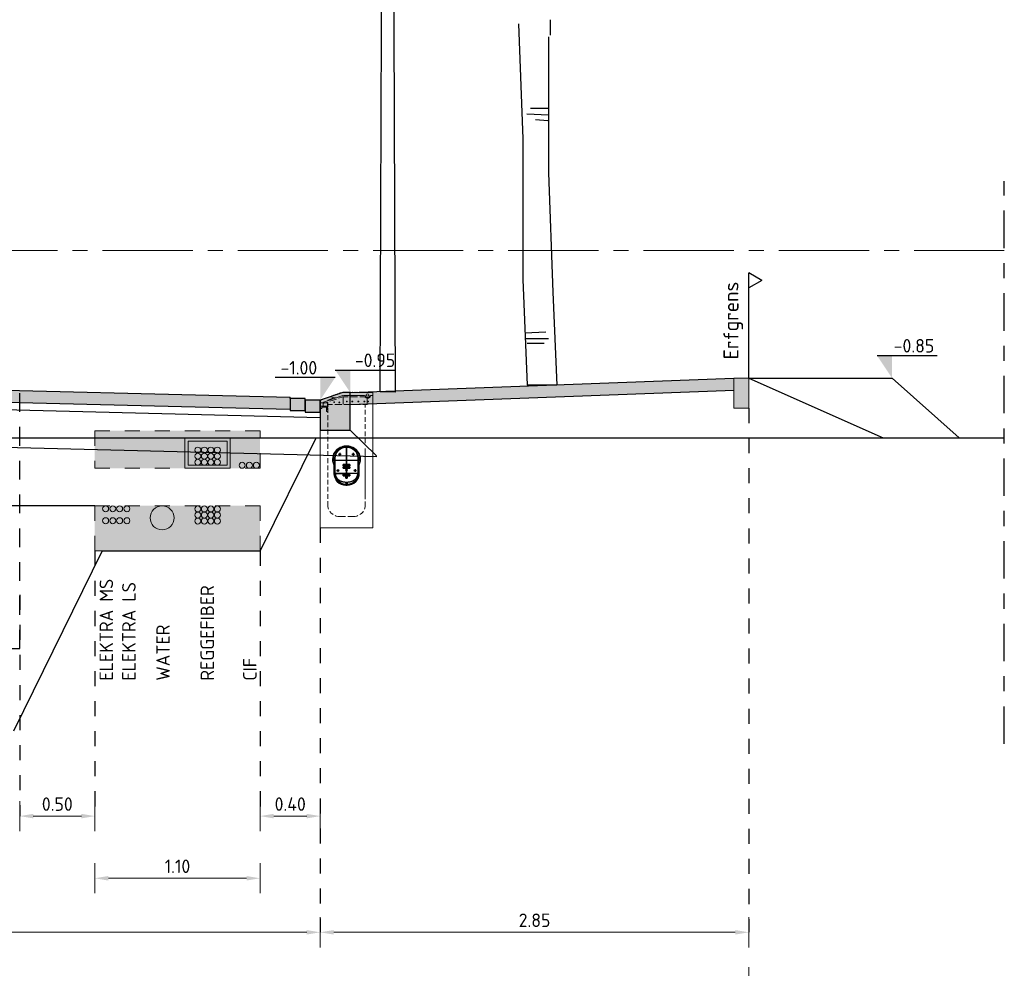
# Model space of a CAD drawing. Header units: metres. Extents: x 104013 to 108981, y 427946 to 428479.
# Tile 199 of 256: x 108752.36 to 108758.91, y 428389.72 to 428396.03. Entities that reach past the tile are written whole.
import ezdxf
from ezdxf.enums import TextEntityAlignment as Align

# ---------------------------------------------------------------- set-up
doc = ezdxf.new("R2010")
doc.units = ezdxf.units.M
for name, pattern in [('AL-DETAILS', [5.2, 2, -1.2, 2]), ('AL-NAP_LIJN', [15.25, 12, -1.5, 0.25, -1.5]), ('CENTER', [2, 1.25, -0.25, 0.25, -0.25]), ('DASHED2', [0.375, 0.25, -0.125]), ('NLCS-HIDDEN', [4, 2, -2]), ('XX-AFBREEK', [7, 4, -1, 1, -1])]:
    doc.linetypes.add(name, pattern=pattern)
doc.layers.get('DefPoints').update_dxf_attribs({"color": 211, "lineweight": 18})
for name, color, linetype, lineweight in [('B-XX-GW-MAAIVELD-GD', 90, 'GW-MAAIVELD', 25), ('N-WE-GR-BOOM-SD', 90, 'Continuous', 25), ('N-WE-IE-MEUBILAIR_WEGMEUBILAIR_LICHTMAST-SD', 251, 'Continuous', 25), ('N-WE-OG-TERREIN_ERF-SD', 7, 'Continuous', 25), ('N-WE-VH-KANTOPSLUITING_ACHTERKANTBAND-SD', 50, 'Continuous', 25), ('N-WE-VH-VERHARDING-GD', 7, 'Continuous', 25), ('N-WE-VH-VERHARDING_GRASBETONSTEEN-AD-50', 72, 'Continuous', 18), ('N-XX-GW-GROND-GD', 7, 'Continuous', 25), ('N-XX-KL-TRACE-GD', 7, 'NLCS-HIDDEN', 0), ('N-XX-KL-TRACE-V', 252, 'Continuous', 0), ('N-XX-RI-HWA_KOLK_STRAATKOLK-GD', 150, 'Continuous', 25), ('N-XX-VH-KANTOPSLUITING_OPSLUITBAND-SD', 150, 'Continuous', 0), ('X-XX-AL-AFBREEKLIJN-GD', 7, 'XX-AFBREEK', 25), ('X-XX-AL-DETAIL1-GD', 7, 'Continuous', 25), ('X-XX-AL-DETAIL1-M', 7, 'Continuous', 18), ('X-XX-AL-DETAIL1-T18', 10, 'Continuous', 18), ('X-XX-AL-NAP-GD', 7, 'AL-NAP_LIJN', 0), ('X-XX-AL-PEILMAAT-SD', 7, 'Continuous', 25), ('X-XX-AL-T25', 7, 'Continuous', 25)]:
    doc.layers.add(name, color=color, linetype=linetype, lineweight=lineweight)
doc.layers.add('N-WE-VH-VERHARDING-AP_RIJBAAN-ELEMENT', color=7, linetype='Continuous', true_color=0x7f4f3f)
doc.layers.add('PVC', color=7, linetype='Continuous', true_color=0x474647)
doc.layers.add('X-XX-AL-VERWIJZING_DETAIL-GD', color=1, linetype='AL-DETAILS', lineweight=25, true_color=0xff0000)
doc.styles.add('NLCS-ISO', font='NLCS-ISO.ttf')
doc.styles.add('NLCS-ISO-M50-T18', font='NLCS-ISO.ttf', dxfattribs={"height": 0.09})
doc.styles.add('NLCS-ISO-M50-T25', font='NLCS-ISO.ttf', dxfattribs={"height": 0.125})
doc.linetypes.add('GW-MAAIVELD', pattern='A,12,[40,NLCS.SHX,S=1,R=0,X=0,Y=-0.5],12', length=24)
doc.dimstyles.new('NLCS-M50-T18-PIJL_L2_H1', dxfattribs={"dimscale": 0.05, "dimtxt": 0.09, "dimasz": 1.8, "dimexe": 2, "dimexo": 2, "dimgap": 0.7, "dimtad": 1, "dimzin": 0, "dimdsep": 46, "dimtxsty": 'NLCS-ISO-M50-T18', "dimcen": 0, "dimdle": 2, "dimclrd": 256, "dimclre": 256, "dimclrt": 10, "dimadec": 1, "dimazin": 0, "dimtfac": 1, "dimtofl": 0, "dimtmove": 0, "dimatfit": 3, "dimfxl": 2, "dimfxlon": 1, "dimtfill": 1, "dimtfillclr": 256, "dimtolj": 1, "dimtzin": 0, "dimlwd": -1, "dimlwe": -1, "dimarcsym": 0})

# ---------------------------------------------------------------- blocks, each defined once
blk = doc.blocks.new('N-SVH-KANTOPSLUITING_AB_50X200X250-D')
blk.add_hatch(color=8).paths.add_polyline_path([(-0.2, -0.05), (-0.2, -0.25), (0, -0.25), (0, 0), (-0.05, 0)])
at = {"flags": 128}
blk.add_lwpolyline([(-0.2, -0.05), (-0.2, -0.25), (0, -0.25), (0, 0), (-0.05, 0)], close=True, dxfattribs=at)
blk = doc.blocks.new('N-SVH-KANTOPSLUITING_OB_100X200-D')
blk.add_hatch(color=253).paths.add_polyline_path([(-0.1, -0.2), (0, -0.2), (0, 0), (-0.1, 0)])
at = {"flags": 128}
blk.add_lwpolyline([(-0.1, -0.2), (0, -0.2), (0, 0), (-0.1, 0)], close=True, dxfattribs=at)
blk = doc.blocks.new('K&L trace')
at = {"layer": 'N-XX-KL-TRACE-V'}
h = blk.add_hatch(color=256, dxfattribs=at)
h.dxf.hatch_style = 1
h.paths.add_polyline_path([(0, -0.25), (0, 0), (-1.1, 0), (-1.1, -0.25)])
h = blk.add_hatch(color=256, dxfattribs=at)
h.dxf.hatch_style = 1
h.paths.add_polyline_path([(0, -0.8), (0, -0.5), (-1.1, -0.5), (-1.1, -0.8)])
at = {"layer": 'N-XX-KL-TRACE-GD', "ltscale": 0.02}
for points in [[(0, -0.25), (0, 0), (-1.1, 0), (-1.1, -0.25)], [(0, -0.8), (0, -0.5), (-1.1, -0.5), (-1.1, -0.8)]]:
    blk.add_lwpolyline(points, close=True, dxfattribs=at)
at = {"layer": 'N-XX-KL-TRACE-GD', "linetype": 'Continuous', "ltscale": 0.02}
for points in [[(-0.5, -0.05), (-0.2, -0.05), (-0.2, -0.25), (-0.5, -0.25)], [(-0.48, -0.07), (-0.22, -0.07), (-0.22, -0.23), (-0.48, -0.23)]]:
    blk.add_lwpolyline(points, close=True, dxfattribs=at)
for centre, radius in [((-0.4148, -0.1293), 0.02), ((-0.3712, -0.1293), 0.02), ((-0.3281, -0.1293), 0.02), ((-0.2846, -0.1293), 0.02), ((-0.4148, -0.1696), 0.02), ((-0.4148, -0.2099), 0.02), ((-0.3712, -0.1696), 0.02), ((-0.3712, -0.2099), 0.02), ((-0.3281, -0.1696), 0.02), ((-0.3281, -0.2099), 0.02), ((-0.2846, -0.1696), 0.02), ((-0.2846, -0.2099), 0.02), ((-0.1199, -0.23), 0.02), ((-0.0719, -0.23), 0.02), ((-0.025, -0.23), 0.02), ((-1.0285, -0.52), 0.02), ((-0.9803, -0.52), 0.02), ((-0.9349, -0.52), 0.02), ((-0.8867, -0.52), 0.02), ((-0.6522, -0.58), 0.08), ((-0.4148, -0.5208), 0.02), ((-0.3712, -0.5208), 0.02), ((-0.3281, -0.5208), 0.02), ((-0.2846, -0.5208), 0.02), ((-1.0285, -0.5989), 0.02), ((-0.9803, -0.5989), 0.02), ((-0.9349, -0.5989), 0.02), ((-0.8867, -0.5989), 0.02), ((-0.4148, -0.5613), 0.02), ((-0.4148, -0.6013), 0.02), ((-0.3712, -0.5613), 0.02), ((-0.3712, -0.6013), 0.02), ((-0.3281, -0.5613), 0.02), ((-0.3281, -0.6013), 0.02), ((-0.2846, -0.5613), 0.02), ((-0.2846, -0.6013), 0.02)]:
    blk.add_circle(centre, radius, dxfattribs=at)
at = {"layer": 'X-XX-AL-DETAIL1-T18', "char_height": 0.09, "width": 0.09045, "attachment_point": 1, "rotation": 90, "style": 'NLCS-ISO-M50-T18', "bg_fill": 3, "box_fill_scale": 1, "bg_fill_color": 256, "bg_fill_transparency": 0}
for s, insert in [('REGGEFIBER', (-0.3968, -1.6636)), ('WATER', (-0.691, -1.6636)), ('CIF', (-0.1133, -1.6636))]:
    blk.add_mtext(s, dxfattribs=dict(at, insert=insert))
at = {"layer": 'X-XX-AL-DETAIL1-T18', "insert": (-0.9183, -1.6636), "char_height": 0.09, "width": 0.676927, "attachment_point": 1, "rotation": 90, "style": 'NLCS-ISO-M50-T18', "bg_fill": 3, "box_fill_scale": 1, "bg_fill_color": 256, "bg_fill_transparency": 0}
blk.add_mtext('ELEKTRA LS', dxfattribs=at)
at = {"layer": 'X-XX-AL-DETAIL1-T18', "insert": (-1.0685, -1.6636), "char_height": 0.09, "width": 0.696263, "attachment_point": 1, "rotation": 90, "style": 'NLCS-ISO-M50-T18', "bg_fill": 3, "box_fill_scale": 1, "bg_fill_color": 256, "bg_fill_transparency": 0}
blk.add_mtext('ELEKTRA MS', dxfattribs=at)
blk = doc.blocks.new('SOG-ERFGRENS_RECHTS-D')
for p, q in [((0.433, 3.25), (0, 3.5)), ((0, 3), (0, 3.5)), ((0.433, 3.25), (0, 3)), ((0, 0), (0, 3))]:
    blk.add_line(p, q)
blk = doc.blocks.new('SAL-PEILMAAT_INFRACAD_H03-SOD')
blk.add_line((2, 3), (-6, 3))
blk.add_solid([(2, 3), (0, 3), (0, 0)])
at = {"style": 'NLCS-ISO'}
blk.add_attdef('...', text='', height=1.8, dxfattribs=at).set_placement((-0.4, 3.4), align=Align.RIGHT)
blk = doc.blocks.new('A$C6D1D5517')
at = {"layer": 'PVC'}
h = blk.add_hatch(color=256, dxfattribs=at)
h.dxf.hatch_style = 1
h.paths.add_polyline_path([(45.4, 248.6), (44.8, 249), (44.2, 249.2), (43.6, 249.5, 0.117737), (5, 258.8), (-5, 258.8, 0.117737), (-43.6, 249.5), (-44.2, 249.2), (-44.8, 249), (-45.4, 248.6, 0.276376), (-90.4, 173.4), (-90.4, 158.3), (-82.4, 133.3), (-82.4, 77.4, 0.414214), (-5, 0), (5, 0, 0.414214), (82.4, 77.4), (82.4, 133.3), (90.4, 158.3), (90.4, 173.4, 0.276376)])
h.paths.add_polyline_path([(-5, 252.4), (5, 252.4, -0.406211), (78, 181.4), (84, 181.4), (84, 170.4), (78, 170.4), (78, 77.4, -0.414214), (5, 4.4), (-5, 4.4, -0.414214), (-78, 77.4), (-78, 170.4), (-84, 170.4), (-84, 181.4), (-78, 181.4, -0.406211)], flags=16)
h.paths.add_polyline_path([(77, 178.8, 0.418831), (5, 251.9), (0, 251.9), (0, 165.4), (78, 165.4), (78, 170.4), (77.8, 170.4), (77.8, 170.8, -0.230043), (77, 172.4), (77, 178.9, -0.033427)], flags=0)
h.paths.add_polyline_path([(-84, 181.4), (-77.8, 181.4), (-77.8, 180.9), (-77.7, 179), (-77.7, 178.2), (-77.7, 177.2), (-77.7, 176.3), (-77.7, 175.3), (-77.7, 174.3), (-77.7, 173.4), (-77.7, 172.6), (-77.8, 172), (-77.8, 171.6), (-77.8, 170.4), (-78, 170.4), (-78, 160.1, -0.267949), (-77, 158.4), (-77, 76.9), (0, 76.9), (0, 96.9), (-4, 96.9), (-4, 104.9), (0, 104.9), (0, 112.9), (-22.5, 112.9), (-22.5, 120.9), (0, 120.9), (0, 128.9), (-22.5, 128.9), (-22.5, 136.9), (22.5, 136.9), (22.5, 128.9), (0, 128.9), (0, 120.9), (22.5, 120.9), (22.5, 112.9), (0, 112.9), (0, 104.9), (4, 104.9), (4, 96.9), (0, 96.9), (0, 76.9), (-77, 76.9), (-77, 158.4, 0.267949), (-78, 160.1), (-78, 170.4), (-84, 170.4)], flags=0)
h.paths.add_polyline_path([(-39.8, 205.4, -1), (-50.2, 205.4, -1)], flags=0)
h.paths.add_polyline_path([(-51.8, 96.9, -1), (-62.2, 96.9, -1)], flags=0)
h.paths.add_polyline_path([(50.2, 205.4, -1), (39.8, 205.4, -1)], flags=0)
h.paths.add_polyline_path([(-22.5, 70.4), (22.5, 70.4), (22.5, 62.4), (-22.5, 62.4)], flags=0)
h.paths.add_polyline_path([(-4, 54.4), (4, 54.4), (4, 46.4), (-4, 46.4)], flags=0)
h.paths.add_polyline_path([(62.2, 96.9, -1), (51.8, 96.9, -1)], flags=0)
for p, q in [((-54.2, 205.4), (-36, 205.4)), ((-45, 214.6), (-45, 196.4)), ((0, 254.9), (0, 73.9)), ((35.8, 205.4), (54, 205.4)), ((45, 214.6), (45, 196.4)), ((-85, 165.4), (85, 165.4)), ((-77.8, 172.2), (-84, 172.2)), ((-78, 170.4), (-78, 77.4)), ((77.8, 172.2), (84, 172.2)), ((78, 77.4), (78, 170.4)), ((-66.2, 96.9), (-48, 96.9)), ((-57, 106.1), (-57, 87.9)), ((47.8, 96.9), (66, 96.9)), ((57, 106.1), (57, 87.9)), ((-5, 4.4), (5, 4.4))]:
    blk.add_line(p, q)
for points in [[(5, 258.8, -0.117737), (43.6, 249.5), (44.2, 249.2), (44.8, 249), (45.4, 248.6, -0.276376), (90.4, 173.4), (90.4, 158.3), (82.4, 133.3), (82.4, 77.4, -0.414214), (5, 0), (-5, 0, -0.414214), (-82.4, 77.4), (-82.4, 133.3), (-90.4, 158.3), (-90.4, 173.4, -0.276376), (-45.4, 248.6), (-44.8, 249), (-44.2, 249.2), (-43.6, 249.5, -0.117737), (-5, 258.8)], [(45.4, 248.6), (44.8, 249), (44.2, 249.2), (43.6, 249.5, 0.117737), (5, 258.8), (-5, 258.8, 0.117737), (-43.6, 249.5), (-44.2, 249.2), (-44.8, 249), (-45.4, 248.6, 0.276376), (-90.4, 173.4), (-90.4, 158.3), (-82.4, 133.3), (-82.4, 77.4, 0.414214), (-5, 0), (5, 0, 0.414214), (82.4, 77.4), (82.4, 133.3), (90.4, 158.3), (90.4, 173.4, 0.276376)], [(5, 252.4, -0.406211), (78, 181.4), (84, 181.4), (84, 170.4), (78, 170.4), (78, 77.4, -0.414214), (5, 4.4), (-5, 4.4, -0.414214), (-78, 77.4), (-78, 170.4), (-84, 170.4), (-84, 181.4), (-78, 181.4, -0.406211), (-5, 252.4)], [(-5, 252.4), (5, 252.4, -0.406211), (78, 181.4), (84, 181.4), (84, 170.4), (78, 170.4), (78, 77.4, -0.414214), (5, 4.4), (-5, 4.4, -0.414214), (-78, 77.4), (-78, 170.4), (-84, 170.4), (-84, 181.4), (-78, 181.4, -0.406211)], [(5, 251.9, -0.417858), (77, 179, -0.059859), (77, 178.8, 0.418831), (5, 251.9), (0, 251.9), (0, 136.9), (22.5, 136.9), (22.5, 128.9), (0, 128.9), (0, 120.9), (22.5, 120.9), (22.5, 112.9), (0, 112.9), (0, 104.9), (4, 104.9), (4, 96.9), (-4, 96.9), (-4, 104.9), (0, 104.9), (0, 112.9), (-22.5, 112.9), (-22.5, 120.9), (0, 120.9), (0, 128.9), (-22.5, 128.9), (-22.5, 136.9), (0, 136.9), (0, 251.9), (-5, 251.9, 0.418831), (-77, 178.8, -0.059859), (-77, 179, -0.417858), (-5, 251.9)], [(-39.8, 205.4, -1), (-50.2, 205.4, -1)], [(-39.8, 205.4, -1), (-50.2, 205.4, -1)], [(77, 178.8, 0.418831), (5, 251.9), (0, 251.9), (0, 165.4), (78, 165.4), (78, 170.4), (77.8, 170.4), (77.8, 170.8, -0.230043), (77, 172.4), (77, 178.9, -0.033427)], [(50.2, 205.4, -1), (39.8, 205.4, -1)], [(50.2, 205.4, -1), (39.8, 205.4, -1)], [(-84, 181.4), (-77.8, 181.4), (-77.8, 180.9), (-77.7, 179), (-77.7, 178.2), (-77.7, 177.2), (-77.7, 176.3), (-77.7, 175.3), (-77.7, 174.3), (-77.7, 173.4), (-77.7, 172.6), (-77.8, 172), (-77.8, 171.6), (-77.8, 170.4), (-78, 170.4), (-78, 160.1, -0.267949), (-77, 158.4), (-77, 76.9), (0, 76.9), (0, 96.9), (-4, 96.9), (-4, 104.9), (0, 104.9), (0, 112.9), (-22.5, 112.9), (-22.5, 120.9), (0, 120.9), (0, 128.9), (-22.5, 128.9), (-22.5, 136.9), (22.5, 136.9), (22.5, 128.9), (0, 128.9), (0, 120.9), (22.5, 120.9), (22.5, 112.9), (0, 112.9), (0, 104.9), (4, 104.9), (4, 96.9), (0, 96.9), (0, 76.9), (-77, 76.9), (-77, 158.4, 0.267949), (-78, 160.1), (-78, 170.4), (-84, 170.4)], [(-51.8, 96.9, -1), (-62.2, 96.9, -1)], [(-51.8, 96.9, -1), (-62.2, 96.9, -1)], [(62.2, 96.9, -1), (51.8, 96.9, -1)], [(62.2, 96.9, -1), (51.8, 96.9, -1)]]:
    blk.add_lwpolyline(points, format="xyb", close=True)
for points in [[(-43.6, 249.5), (-44.2, 249.2), (-44.8, 249), (-45.4, 248.6, 0.276376), (-90.4, 173.4), (-90.4, 158.3), (-82.4, 133.3), (-82.4, 77.4, 0.414214), (-5, 0), (5, 0, 0.414214), (82.4, 77.4), (82.4, 133.3), (90.4, 158.3), (90.4, 173.4, 0.276376), (45.4, 248.6), (44.8, 249), (44.2, 249.2), (43.6, 249.5)], [(82, 170.4), (79, 170.4, -0.414214), (77, 172.4), (77, 178.9, 0.026379), (77, 179, 0.417858), (5, 251.9), (-5, 251.9, 0.417858), (-77, 179, 0.026379), (-77, 178.9), (-77, 172.4, -0.414214), (-79, 170.4), (-82, 170.4)], [(78, 181.4, 0.406211), (5, 252.4), (-5, 252.4, 0.406211), (-78, 181.4)], [(43.6, 249.5, 0.117736), (5, 258.8), (-5, 258.8, 0.117736), (-43.6, 249.5)], [(78, 160.1, 0.267949), (77, 158.4), (77, 76.9), (-77, 76.9), (-77, 158.4, 0.267949), (-78, 160.1)], [(-5, 20.4), (-5, 4.4, -0.414214), (-78, 77.4), (-77, 77.4)], [(-74.7, 76.9), (-74.7, 75), (-74.5, 72.6), (-74.2, 70.1), (-73.7, 67.7), (-73.2, 65.2), (-72.4, 62.8), (-71.6, 60.3), (-70.6, 57.9), (-69.5, 55.5), (-68.3, 53.1), (-66.9, 50.7), (-65.4, 48.4), (-63.8, 46.2), (-62, 44), (-60.1, 41.9), (-58.1, 39.8), (-56, 37.8), (-53.7, 35.9), (-51.3, 34.1), (-48.8, 32.4), (-46.1, 30.7), (-43.4, 29.2), (-40.5, 27.8), (-37.5, 26.4), (-34.3, 25.2), (-31.1, 24.1), (-27.7, 23.2), (-24.1, 22.4), (-20.4, 21.7), (-16.6, 21.1), (-12.6, 20.7), (-8.6, 20.5), (-5, 20.4), (5, 20.4), (5, 4.4, 0.414214), (78, 77.4), (77, 77.4)]]:
    blk.add_lwpolyline(points, format="xyb")
for points in [[(-77.7, 174.3), (-77.7, 173.4), (-77.7, 172.6), (-77.8, 172), (-77.8, 171.6), (-77.8, 170.4), (-84, 170.4), (-84, 181.4), (-77.8, 181.4), (-77.8, 181.4), (-77.8, 181.3), (-77.8, 181.2), (-77.8, 181.1), (-77.8, 181), (-77.8, 180.5), (-77.7, 179), (-77.7, 178.2), (-77.7, 177.2), (-77.7, 176.3), (-77.7, 175.3)], [(-22.5, 128.9), (22.5, 128.9), (22.5, 136.9), (-22.5, 136.9)], [(-22.5, 112.9), (22.5, 112.9), (22.5, 120.9), (-22.5, 120.9)], [(-22.5, 70.4), (-22.5, 62.4), (22.5, 62.4), (22.5, 70.4)], [(22.5, 70.4), (22.5, 62.4), (-22.5, 62.4), (-22.5, 70.4)], [(-22.5, 70.4), (22.5, 70.4), (22.5, 62.4), (-22.5, 62.4)], [(-4, 104.9), (-4, 96.9), (4, 96.9), (4, 104.9)], [(-4, 54.4), (-4, 46.4), (4, 46.4), (4, 54.4)], [(4, 54.4), (4, 46.4), (-4, 46.4), (-4, 54.4)], [(-4, 54.4), (4, 54.4), (4, 46.4), (-4, 46.4)]]:
    blk.add_lwpolyline(points, close=True)
for points in [[(77.9, 170.4), (84, 170.4), (84, 181.4), (77.8, 181.4), (77.8, 181.4), (77.8, 181.3), (77.8, 181.2), (77.8, 181.1), (77.8, 180.9), (77.8, 180.4), (77.8, 180.1), (77.8, 179.4), (77.7, 179), (77.7, 178.6), (77.7, 177.7), (77.7, 176.8), (77.7, 175.8), (77.7, 174.8), (77.7, 173.9), (77.7, 173), (77.8, 171.8), (77.8, 171.1), (77.8, 170.4)], [(5, 20.4), (8.6, 20.5), (12.6, 20.7), (16.6, 21.1), (20.5, 21.7), (24.1, 22.4), (27.7, 23.2), (31.1, 24.2), (34.3, 25.2), (37.5, 26.4), (40.5, 27.8), (43.4, 29.2), (46.2, 30.7), (48.8, 32.4), (51.3, 34.1), (53.7, 35.9), (56, 37.8), (58.1, 39.8), (60.1, 41.9), (62, 44), (63.8, 46.2), (65.4, 48.4), (66.9, 50.7), (68.3, 53.1), (69.5, 55.5), (70.6, 57.9), (71.6, 60.3), (72.4, 62.8), (73.2, 65.2), (73.7, 67.7), (74.2, 70.2), (74.5, 72.6), (74.7, 75), (74.7, 76.9)]]:
    blk.add_lwpolyline(points)
for centre in [(-45, 205.4), (45, 205.4), (-57, 96.9), (57, 96.9)]:
    blk.add_circle(centre, 5.2)
blk = doc.blocks.new('gk achter')
at = {"lineweight": 0}
for points in [[(0.0152, 0.8812), (0, 0.8812), (0, 0.8987), (0.0017, 0.9004), (0.1981, 0.9004), (0.2044, 0.8998)], [(0.35, 0.8349), (0.35, 0), (0, 0), (0, 0.2399), (0, 0.4928), (0, 0.8987)], [(0.0135, 0.8801), (0.0169, 0.8727), (0.022, 0.8677), (0.0299, 0.8631), (0.0373, 0.8631), (0.0452, 0.8648), (0.0519, 0.8699), (0.0553, 0.8716), (0.0587, 0.8727), (0.0875, 0.8727)], [(0.0198, 0.8778), (0.0152, 0.8801)], [(0.0215, 0.8778), (0.0248, 0.8727), (0.0299, 0.8694), (0.0356, 0.8682), (0.0418, 0.8694), (0.0469, 0.8727), (0.0502, 0.8778)], [(0.0373, 0.8626), (0.039, 0.8225), (0.0401, 0.8219), (0.0406, 0.8208), (0.0672, 0.8208)], [(0.0553, 0.8801), (0.0508, 0.8778)], [(0.0553, 0.8812), (0.1942, 0.8812)], [(0.0672, 0.9004), (0.074, 0.9038)], [(0.0756, 0.9032), (0.074, 0.9032)], [(0.0756, 0.9038), (0.0824, 0.9004), (0.0892, 0.9038)], [(0.0909, 0.9032), (0.0892, 0.9032)], [(0.0909, 0.9038), (0.0977, 0.9004), (0.1044, 0.9038)], [(0.1027, 0.8727), (0.1502, 0.8727)], [(0.1061, 0.9032), (0.1044, 0.9032)], [(0.1197, 0.9038), (0.1129, 0.9004), (0.1061, 0.9038)], [(0.1202, 0.9032), (0.1185, 0.9032)], [(0.1202, 0.9038), (0.127, 0.9004), (0.1338, 0.9038)], [(0.1355, 0.9032), (0.1338, 0.9032)], [(0.149, 0.9038), (0.1423, 0.9004), (0.1355, 0.9038)], [(0.1507, 0.9032), (0.149, 0.9032)], [(0.1507, 0.9038), (0.1575, 0.9004), (0.1643, 0.9038)], [(0.166, 0.9032), (0.1643, 0.9032)], [(0.2281, 0.8626), (0.1998, 0.8716), (0.1931, 0.8727), (0.1643, 0.8727)], [(0.179, 0.9038), (0.1722, 0.9004), (0.166, 0.9038)], [(0.1806, 0.9032), (0.179, 0.9032)], [(0.1806, 0.9038), (0.1874, 0.9004), (0.1942, 0.9038)], [(0.1948, 0.9032), (0.1931, 0.9032)], [(0.1998, 0.8795), (0.1942, 0.8801)], [(0.1948, 0.9038), (0.2015, 0.9004)], [(0.1965, 0.8219), (0.1965, 0.8699)], [(0.328, 0.8372), (0.1998, 0.8801)], [(0.2049, 0.8998), (0.3472, 0.849), (0.35, 0.8456), (0.35, 0.831), (0.35, 0.8157)], [(0.2179, 0.8981), (0.2168, 0.8981), (0.21, 0.8981)], [(0.2185, 0.8981), (0.2235, 0.8931), (0.2315, 0.8931), (0.232, 0.8931)], [(0.2331, 0.8931), (0.2382, 0.888), (0.2456, 0.888), (0.2467, 0.888), (0.2523, 0.8829)], [(0.2873, 0.8423), (0.2422, 0.8575)], [(0.2845, 0.871), (0.2456, 0.8648)], [(0.2518, 0.8829), (0.2591, 0.8835)], [(0.2659, 0.8778), (0.2602, 0.8829), (0.2591, 0.8829)], [(0.2653, 0.8575), (0.2659, 0.8626), (0.2998, 0.8507), (0.2981, 0.8462)], [(0.0384, 0.844), (0.0288, 0.8423), (0.0282, 0.8423), (0.0282, 0.8411), (0.0282, 0.8406), (0.0288, 0.8394), (0.0384, 0.8377)], [(0.0502, 0.8208), (0.0502, 0.801)], [(0.0813, 0.8208), (0.1298, 0.8208)], [(0.0965, 0.8406), (0.0965, 0.8411), (0.096, 0.8406)], [(0.0965, 0.8411), (0.096, 0.8411)], [(0.1372, 0.8411), (0.1366, 0.8411), (0.1366, 0.8423), (0.1372, 0.8423), (0.1372, 0.8411), (0.1366, 0.8411), (0.1372, 0.8406)], [(0.1366, 0.8411), (0.1366, 0.8406)], [(0.144, 0.8208), (0.1914, 0.8208)], [(0.1727, 0.8411), (0.1727, 0.8406)], [(0.1739, 0.8406), (0.1739, 0.8411)], [(0.2066, 0.8208), (0.254, 0.8208)], [(0.2235, 0.8355), (0.223, 0.8355)], [(0.223, 0.8344), (0.2235, 0.8344)], [(0.2585, 0.836), (0.2585, 0.8372), (0.2585, 0.8377), (0.2591, 0.8377), (0.2591, 0.8372), (0.2585, 0.8372), (0.2574, 0.836)], [(0.2585, 0.8372), (0.2574, 0.8372)], [(0.2981, 0.8191), (0.2947, 0.8208), (0.2693, 0.8208)], [(0.2998, 0.805), (0.2981, 0.8084)], [(0.2998, 0.8123), (0.2998, 0.8349)], [(0.35, 0.8067), (0.35, 0.8321), (0.3026, 0.8321), (0.3009, 0.831), (0.2998, 0.8293), (0.2998, 0.8191)], [(0.35, 0.8106), (0.3026, 0.8106), (0.3009, 0.8101), (0.2998, 0.8084)], [(0.2998, 0.7649), (0.2998, 0.7965)], [(0.3009, 0.7852), (0.3009, 0.8372)], [(0.35, 0.8321), (0.3009, 0.8321)], [(0.3077, 0.8016), (0.3077, 0.7734), (0.3009, 0.7734)], [(0.3297, 0.8276), (0.3015, 0.8372)], [(0.3387, 0.8022), (0.3398, 0.8016), (0.3398, 0.7954), (0.3398, 0.8016), (0.3387, 0.8022), (0.3082, 0.8022), (0.3387, 0.8022), (0.3302, 0.8022)], [(0.3285, 0.8338), (0.3263, 0.8377)], [(0.3297, 0.8327), (0.3269, 0.8372)], [(0.3297, 0.8135), (0.3297, 0.8338)], [(0.3302, 0.8225), (0.3302, 0.8327)], [(0.0502, 0.7852), (0.0502, 0.7536)], [(0.0502, 0.7378), (0.0502, 0.7062)], [(0.2998, 0.7169), (0.2998, 0.7491)], [(0.0502, 0.6898), (0.0502, 0.6582)], [(0.2998, 0.6695), (0.2998, 0.7011)], [(0.0502, 0.6424), (0.0502, 0.6108)], [(0.0502, 0.595), (0.0502, 0.5628)], [(0.2998, 0.6221), (0.2998, 0.6537)], [(0.2998, 0.5741), (0.2998, 0.6063)], [(0.0502, 0.5273), (0.0502, 0.2123)], [(0.2998, 0.5267), (0.2998, 0.5583)], [(0.2998, 0.4793), (0.2998, 0.5109)], [(0.2998, 0.4313), (0.2998, 0.4629)], [(0.2998, 0.3839), (0.2998, 0.4155)], [(0.2998, 0.3359), (0.2998, 0.3681)], [(0.2998, 0.2885), (0.2998, 0.3201)], [(0.2998, 0.241), (0.2998, 0.2727)], [(0.0502, 0.2123), (0.0502, 0.1919)], [(0.2998, 0.1931), (0.2998, 0.2247)], [(0.0502, 0.1756), (0.0502, 0.1552), (0.0508, 0.1428), (0.0542, 0.1304), (0.0565, 0.1248)], [(0.2941, 0.1248), (0.2964, 0.1304), (0.2992, 0.1428), (0.2998, 0.1552), (0.2998, 0.1773)], [(0.0638, 0.1106), (0.0655, 0.1078), (0.0734, 0.0982), (0.083, 0.0903), (0.0858, 0.0886)], [(0.0999, 0.0813), (0.1056, 0.079), (0.1174, 0.0762), (0.1298, 0.0751), (0.1671, 0.0751)], [(0.1829, 0.0751), (0.2202, 0.0751), (0.2326, 0.0762), (0.245, 0.079), (0.2501, 0.0813)], [(0.2642, 0.0886), (0.267, 0.0903), (0.2766, 0.0982), (0.2845, 0.1078), (0.2868, 0.1106)]]:
    blk.add_lwpolyline(points, dxfattribs=at)
for points in [[(0.0593, 0.8411), (0.0587, 0.8428), (0.057, 0.844), (0.0542, 0.8428), (0.0536, 0.8411), (0.0542, 0.8389), (0.057, 0.8377), (0.0587, 0.8389)], [(0.057, 0.8411), (0.0559, 0.8411), (0.0559, 0.8406), (0.057, 0.8406)], [(0.0994, 0.8411), (0.0982, 0.8428), (0.0965, 0.844), (0.0943, 0.8428), (0.0931, 0.8411), (0.0943, 0.8389), (0.0965, 0.8377), (0.0982, 0.8389)], [(0.14, 0.8411), (0.1389, 0.8428), (0.1366, 0.844), (0.1349, 0.8428), (0.1338, 0.8411), (0.1349, 0.8389), (0.1366, 0.8377), (0.1389, 0.8389)], [(0.1761, 0.8411), (0.1756, 0.8428), (0.1739, 0.844), (0.171, 0.8428), (0.1705, 0.8411), (0.171, 0.8389), (0.1739, 0.8377), (0.1756, 0.8389)], [(0.1739, 0.8411), (0.1739, 0.8423), (0.1744, 0.8423), (0.1744, 0.8411)], [(0.2264, 0.8344), (0.2252, 0.8372), (0.2235, 0.8377), (0.2213, 0.8372), (0.2202, 0.8344), (0.2213, 0.8327), (0.2235, 0.8321), (0.2252, 0.8327)], [(0.2235, 0.8355), (0.2235, 0.836), (0.2247, 0.836), (0.2247, 0.8355)], [(0.2608, 0.8372), (0.2602, 0.8389), (0.2585, 0.8394), (0.2557, 0.8389), (0.2552, 0.8372), (0.2557, 0.8344), (0.2585, 0.8338), (0.2602, 0.8344)], [(0.3077, 0.8016), (0.3077, 0.8022), (0.3082, 0.8022), (0.3077, 0.8022)], [(0.3489, 0.7954), (0.3483, 0.7948), (0.3404, 0.7948), (0.3398, 0.7948), (0.3398, 0.7954), (0.3404, 0.7948), (0.3483, 0.7948)]]:
    blk.add_lwpolyline(points, close=True, dxfattribs=at)
blk.add_circle((0.0358, 0.8843), 0.00873, dxfattribs=at)
at = {"lineweight": 0, "transparency": 33554559}
for points in [[(0.1372, 0.8423), (0.1366, 0.8423), (0.1372, 0.8411)], [(0.1366, 0.8423), (0.1372, 0.8411), (0.1366, 0.8411)], [(0.1744, 0.8423), (0.1739, 0.8423), (0.1744, 0.8411)], [(0.1739, 0.8423), (0.1744, 0.8411), (0.1739, 0.8411)], [(0.2247, 0.836), (0.2235, 0.836), (0.2247, 0.8355)], [(0.2235, 0.836), (0.2247, 0.8355), (0.2235, 0.8355)], [(0.2591, 0.8377), (0.2585, 0.8377), (0.2591, 0.8372)], [(0.2585, 0.8377), (0.2591, 0.8372), (0.2585, 0.8372)]]:
    blk.add_solid(points, dxfattribs=at)
at = {"xscale": -0.001, "yscale": 0.001, "zscale": 0.001}
blk.add_blockref('A$C6D1D5517', (0.1752, 0.2846), dxfattribs=at)
blk = doc.blocks.new('lichtmast2')
for points in [[(-0.26, 3.9998), (0.0358, 3.9998)], [(-0.0001, 3.9998), (0.2599, 3.9998)], [(-0.037, 3.6498), (-0.276, 3.9678)], [(0.2759, 3.9678), (0.037, 3.6498)], [(0.037, 3.6498), (0.05, -0.0002), (-0.05, 0.0002), (-0.0372, 3.6498)], [(-0.037, 3.6498), (0.0368, 3.6498)]]:
    blk.add_lwpolyline(points)
for centre, start, end in [((-0.26, 3.9798), 90, 216.93067), ((0.2599, 3.9798), 323.08923, 90)]:
    blk.add_arc(centre, 0.02, start, end)
blk = doc.blocks.new('SGR-BOOM_S02_G_ZIJ-D')
at = {"ltscale": 0.1}
blk.add_line((-0.1242, 0), (0.1242, 0), dxfattribs=at)
at = {"flags": 128}
for points in [[(-0.069, 2.9122), (-0.069, 3.0412)], [(0.1947, 3.0066), (0.1593, 2.0497), (0.1593, 0.8806), (0.1242, 0)], [(-0.0532, 2.9002), (-0.0532, 1.7665), (-0.0891, 0.7742), (-0.1242, 0)], [(-0.047, 2.3038), (0.0949, 2.3038)], [(-0.0544, 2.2485), (0.1259, 2.2566)], [(-0.047, 2.2014), (0.0552, 2.2095)], [(-0.0309, 0.4417), (0.142, 0.4336)], [(-0.0544, 0.3865), (0.142, 0.3865)], [(-0.0179, 0.3492), (0.124, 0.3492)]]:
    blk.add_lwpolyline(points, dxfattribs=at)
blk = doc.blocks.new('*D845')
at = {"layer": 'DefPoints', "color": 0, "transparency": 16777216}
for p in [(108744.7074, 428392.6886), (108757.2074, 428392.6886), (108744.7074, 428389.6293)]:
    blk.add_point(p, dxfattribs=at)
at = {"layer": 'X-XX-AL-DETAIL1-M', "transparency": 16777216}
for p, q in [((108744.7074, 428389.7293), (108744.7074, 428389.5293)), ((108757.2074, 428389.7293), (108757.2074, 428389.5293)), ((108757.1174, 428389.6293), (108744.7974, 428389.6293))]:
    blk.add_line(p, q, dxfattribs=at)
for points in [[(108744.7974, 428389.6443), (108744.7974, 428389.6143), (108744.7074, 428389.6293)], [(108757.1174, 428389.6443), (108757.1174, 428389.6143), (108757.2074, 428389.6293)]]:
    blk.add_solid(points, dxfattribs=at)
at = {"layer": 'X-XX-AL-DETAIL1-M', "color": 10, "transparency": 16777216, "insert": (108750.9574, 428389.7093), "char_height": 0.09, "attachment_point": 5, "rotation": 0, "style": 'NLCS-ISO-M50-T18', "bg_fill": 3, "box_fill_scale": 1.1, "bg_fill_color": 256, "bg_fill_true_color": 13158600, "bg_fill_transparency": 0}
blk.add_mtext('\\A1;12.50', dxfattribs=at)
blk = doc.blocks.new('*D848')
at = {"layer": 'DefPoints', "color": 0, "transparency": 16777216}
for p in [(108752.3564, 428392.6868), (108752.8564, 428392.6868), (108752.8564, 428390.7343)]:
    blk.add_point(p, dxfattribs=at)
at = {"layer": 'X-XX-AL-DETAIL1-M', "transparency": 16777216}
for p, q in [((108752.3564, 428390.8343), (108752.3564, 428390.6343)), ((108752.8564, 428390.8343), (108752.8564, 428390.6343)), ((108752.4464, 428390.7343), (108752.7664, 428390.7343))]:
    blk.add_line(p, q, dxfattribs=at)
for points in [[(108752.4464, 428390.7493), (108752.4464, 428390.7193), (108752.3564, 428390.7343)], [(108752.7664, 428390.7493), (108752.7664, 428390.7193), (108752.8564, 428390.7343)]]:
    blk.add_solid(points, dxfattribs=at)
at = {"layer": 'X-XX-AL-DETAIL1-M', "color": 10, "transparency": 16777216, "insert": (108752.6064, 428390.8143), "char_height": 0.09, "attachment_point": 5, "style": 'NLCS-ISO-M50-T18', "bg_fill": 3, "box_fill_scale": 1.1, "bg_fill_color": 256, "bg_fill_true_color": 13158600, "bg_fill_transparency": 0}
blk.add_mtext('\\A1;0.50', dxfattribs=at)
blk = doc.blocks.new('*D852')
at = {"layer": 'DefPoints', "color": 0, "transparency": 16777216}
for p in [(108748.9069, 428393.3861), (108754.3561, 428393.3861), (108754.3561, 428389.961)]:
    blk.add_point(p, dxfattribs=at)
at = {"layer": 'X-XX-AL-DETAIL1-M', "transparency": 16777216}
for p, q in [((108748.9069, 428390.061), (108748.9069, 428389.861)), ((108754.3561, 428390.061), (108754.3561, 428389.861)), ((108748.9969, 428389.961), (108754.2661, 428389.961))]:
    blk.add_line(p, q, dxfattribs=at)
for points in [[(108748.9969, 428389.976), (108748.9969, 428389.946), (108748.9069, 428389.961)], [(108754.2661, 428389.976), (108754.2661, 428389.946), (108754.3561, 428389.961)]]:
    blk.add_solid(points, dxfattribs=at)
at = {"layer": 'X-XX-AL-DETAIL1-M', "color": 10, "transparency": 16777216, "insert": (108751.6315, 428390.041), "char_height": 0.09, "attachment_point": 5, "style": 'NLCS-ISO-M50-T18', "bg_fill": 3, "box_fill_scale": 1.1, "bg_fill_color": 256, "bg_fill_true_color": 13158600, "bg_fill_transparency": 0}
blk.add_mtext('\\A1;5.45', dxfattribs=at)
blk = doc.blocks.new('*D853')
at = {"layer": 'DefPoints', "color": 0, "transparency": 16777216}
for p in [(108757.2075, 428393.5325), (108754.3561, 428393.3861), (108757.2075, 428389.961)]:
    blk.add_point(p, dxfattribs=at)
at = {"layer": 'X-XX-AL-DETAIL1-M', "transparency": 16777216}
for p, q in [((108754.3561, 428390.061), (108754.3561, 428389.861)), ((108757.2075, 428390.061), (108757.2075, 428389.861)), ((108754.4461, 428389.961), (108757.1175, 428389.961))]:
    blk.add_line(p, q, dxfattribs=at)
for points in [[(108754.4461, 428389.976), (108754.4461, 428389.946), (108754.3561, 428389.961)], [(108757.1175, 428389.976), (108757.1175, 428389.946), (108757.2075, 428389.961)]]:
    blk.add_solid(points, dxfattribs=at)
at = {"layer": 'X-XX-AL-DETAIL1-M', "color": 10, "transparency": 16777216, "insert": (108755.7818, 428390.041), "char_height": 0.09, "attachment_point": 5, "style": 'NLCS-ISO-M50-T18', "bg_fill": 3, "box_fill_scale": 1.1, "bg_fill_color": 256, "bg_fill_true_color": 13158600, "bg_fill_transparency": 0}
blk.add_mtext('\\A1;2.85', dxfattribs=at)
blk = doc.blocks.new('*D880')
at = {"layer": 'DefPoints', "color": 0, "transparency": 16777216}
for p in [(108753.9561, 428392.7993), (108754.3561, 428392.6525), (108754.3561, 428390.7343)]:
    blk.add_point(p, dxfattribs=at)
at = {"layer": 'X-XX-AL-DETAIL1-M', "transparency": 16777216}
for p, q in [((108753.9561, 428390.8343), (108753.9561, 428390.6343)), ((108754.3561, 428390.8343), (108754.3561, 428390.6343)), ((108754.0461, 428390.7343), (108754.2661, 428390.7343))]:
    blk.add_line(p, q, dxfattribs=at)
for points in [[(108754.0461, 428390.7493), (108754.0461, 428390.7193), (108753.9561, 428390.7343)], [(108754.2661, 428390.7493), (108754.2661, 428390.7193), (108754.3561, 428390.7343)]]:
    blk.add_solid(points, dxfattribs=at)
at = {"layer": 'X-XX-AL-DETAIL1-M', "color": 10, "transparency": 16777216, "insert": (108754.1561, 428390.8143), "char_height": 0.09, "attachment_point": 5, "style": 'NLCS-ISO-M50-T18', "bg_fill": 3, "box_fill_scale": 1.1, "bg_fill_color": 256, "bg_fill_true_color": 13158600, "bg_fill_transparency": 0}
blk.add_mtext('\\A1;0.40', dxfattribs=at)
blk = doc.blocks.new('*D881')
at = {"layer": 'DefPoints', "color": 0, "transparency": 16777216}
for p in [(108752.8561, 428392.4993), (108753.9561, 428392.4993), (108753.9561, 428390.3206)]:
    blk.add_point(p, dxfattribs=at)
at = {"layer": 'X-XX-AL-DETAIL1-M', "transparency": 16777216}
for p, q in [((108752.8561, 428390.4206), (108752.8561, 428390.2206)), ((108753.9561, 428390.4206), (108753.9561, 428390.2206)), ((108752.9461, 428390.3206), (108753.8661, 428390.3206))]:
    blk.add_line(p, q, dxfattribs=at)
for points in [[(108752.9461, 428390.3356), (108752.9461, 428390.3056), (108752.8561, 428390.3206)], [(108753.8661, 428390.3356), (108753.8661, 428390.3056), (108753.9561, 428390.3206)]]:
    blk.add_solid(points, dxfattribs=at)
at = {"layer": 'X-XX-AL-DETAIL1-M', "color": 10, "transparency": 16777216, "insert": (108753.4061, 428390.4006), "char_height": 0.09, "attachment_point": 5, "style": 'NLCS-ISO-M50-T18', "bg_fill": 3, "box_fill_scale": 1.1, "bg_fill_color": 256, "bg_fill_true_color": 13158600, "bg_fill_transparency": 0}
blk.add_mtext('\\A1;1.10', dxfattribs=at)

msp = doc.modelspace()

# ---------------------------------------------------------------- hatches: boundary and pattern name
at = {"layer": 'N-WE-VH-VERHARDING-AP_RIJBAAN-ELEMENT', "linetype": 'ByBlock'}
h = msp.add_hatch(color=256, dxfattribs=at)
h.paths.add_polyline_path([(108751.6311, 428393.5853), (108749.1069, 428393.5229), (108749.1069, 428393.5129), (108749.1069, 428393.4429), (108751.6311, 428393.5053), (108754.1561, 428393.4429), (108754.1561, 428393.5129), (108754.1561, 428393.5229)])
h.paths.add_polyline_path([(108754.2561, 428393.5129), (108754.1561, 428393.5129), (108754.1561, 428393.4329), (108754.2561, 428393.4329)])
h.paths.add_polyline_path([(108754.3561, 428393.5029), (108754.2561, 428393.5029), (108754.2561, 428393.4329), (108754.2561, 428393.4229), (108754.3561, 428393.4229)])
h.paths.add_polyline_path([(108749.1069, 428393.5129), (108749.0069, 428393.5129), (108749.0069, 428393.4329), (108749.1069, 428393.4329)])
h.paths.add_polyline_path([(108749.0069, 428393.5029), (108748.9069, 428393.5029), (108748.9069, 428393.4229), (108749.0069, 428393.4229)])
at = {"layer": 'N-WE-VH-VERHARDING_GRASBETONSTEEN-AD-50'}
msp.add_hatch(color=256, dxfattribs=at).paths.add_polyline_path([(108757.1075, 428393.5693), (108757.1075, 428393.6493), (108754.5561, 428393.5529), (108754.5561, 428393.4728)])

# ---------------------------------------------------------------- linework, layer by layer
at = {"layer": 'N-WE-VH-VERHARDING-GD', "flags": 128}
for points in [[(108751.6311, 428393.5853), (108754.1561, 428393.5229)], [(108749.108, 428393.4429), (108751.6311, 428393.5053), (108754.1541, 428393.4429)], [(108754.1561, 428393.5129), (108754.1561, 428393.5229)]]:
    msp.add_lwpolyline(points, dxfattribs=at)
msp.add_lwpolyline([(108754.2561, 428393.5129), (108754.1561, 428393.5129), (108754.1561, 428393.4329), (108754.2561, 428393.4329)], close=True, dxfattribs=at)
at = {"layer": 'N-XX-GW-GROND-GD'}
for p, q in [((108757.2077, 428393.6493), (108758.1606, 428393.6493)), ((108757.2077, 428393.6493), (108758.1025, 428393.2507)), ((108758.1606, 428393.6493), (108758.6076, 428393.2518)), ((108754.5561, 428393.3029), (108754.7294, 428393.132))]:
    msp.add_line(p, q, dxfattribs=at)
at = {"layer": 'X-XX-AL-AFBREEKLIJN-GD', "linetype": 'CENTER', "ltscale": 0.2}
msp.add_line((108758.9075, 428391.2148), (108758.9075, 428394.9603), dxfattribs=at)
at = {"layer": 'X-XX-AL-DETAIL1-GD', "color": 253, "linetype": 'DASHED2', "ltscale": 0.5, "flags": 128}
for points in [[(108752.3564, 428391.8493), (108752.3564, 428393.5503)], [(108751.3564, 428391.8493), (108751.8564, 428391.8493), (108752.3564, 428391.8493)]]:
    msp.add_lwpolyline(points, dxfattribs=at)
at = {"layer": 'X-XX-AL-NAP-GD', "ltscale": 0.05, "flags": 128}
msp.add_lwpolyline([(108743.0074, 428394.4993), (108758.9075, 428394.4993)], dxfattribs=at)
at = {"layer": 'X-XX-AL-VERWIJZING_DETAIL-GD', "ltscale": 0.02}
for points in [[(108757.2075, 428393.4493), (108757.2075, 428389.961)], [(108754.3561, 428392.6525), (108754.3561, 428389.961)], [(108752.3564, 428392.2068), (108752.3564, 428390.7343)]]:
    msp.add_lwpolyline(points, dxfattribs=at)

# ---------------------------------------------------------------- block references
msp.add_blockref('K&L trace', (108753.9561, 428393.2993))
at = {"layer": 'N-WE-GR-BOOM-SD', "xscale": -0.8, "yscale": 0.8, "zscale": 0.8}
msp.add_blockref('SGR-BOOM_S02_G_ZIJ-D', (108755.8318, 428393.6011), dxfattribs=at)
at = {"layer": 'N-WE-IE-MEUBILAIR_WEGMEUBILAIR_LICHTMAST-SD'}
msp.add_blockref('lichtmast2', (108754.8044, 428393.5568), dxfattribs=at)
at = {"layer": 'N-WE-OG-TERREIN_ERF-SD', "xscale": 0.2, "yscale": 0.2}
msp.add_blockref('SOG-ERFGRENS_RECHTS-D', (108757.2073, 428393.6493), dxfattribs=at)
at = {"layer": 'N-WE-VH-KANTOPSLUITING_ACHTERKANTBAND-SD'}
msp.add_blockref('N-SVH-KANTOPSLUITING_AB_50X200X250-D', (108754.5561, 428393.5529), dxfattribs=at)
at = {"layer": 'N-XX-RI-HWA_KOLK_STRAATKOLK-GD', "xscale": -1}
msp.add_blockref('gk achter', (108754.7061, 428392.6525), dxfattribs=at)
at = {"layer": 'N-XX-VH-KANTOPSLUITING_OPSLUITBAND-SD', "xscale": -1}
msp.add_blockref('N-SVH-KANTOPSLUITING_OB_100X200-D', (108757.1075, 428393.6493), dxfattribs=at)
at = {"layer": 'X-XX-AL-PEILMAAT-SD'}
ref = msp.add_blockref('SAL-PEILMAAT_INFRACAD_H03-SOD', (108758.1606, 428393.6493), dxfattribs=dict(at, xscale=-0.05, yscale=0.05, zscale=0.05))
ref.add_attrib('...', '-0.85', dxfattribs={"layer": '0', "height": 0.09, "style": 'NLCS-ISO'}).set_placement((108758.4416, 428393.8193), align=Align.RIGHT)
at = {"layer": 'X-XX-AL-PEILMAAT-SD', "xscale": 0.05, "yscale": 0.05, "zscale": 0.05}
msp.add_blockref('SAL-PEILMAAT_INFRACAD_H03-SOD', (108754.3557, 428393.5029), dxfattribs=at).add_auto_attribs({'...': '-1.00'})
at = {"layer": 'X-XX-AL-PEILMAAT-SD'}
ref = msp.add_blockref('SAL-PEILMAAT_INFRACAD_H03-SOD', (108754.5557, 428393.5529), dxfattribs=dict(at, xscale=-0.05, yscale=0.05, zscale=0.05))
ref.add_attrib('...', '-0.95', dxfattribs={"layer": '0', "height": 0.09, "style": 'NLCS-ISO'}).set_placement((108754.8547, 428393.7229), align=Align.RIGHT)

# ---------------------------------------------------------------- texts
at = {"layer": 'X-XX-AL-T25', "insert": (108757.039, 428393.7737), "char_height": 0.1, "width": 0.660638, "attachment_point": 1, "rotation": 89.99456, "style": 'NLCS-ISO-M50-T25'}
msp.add_mtext('Erfgrens', dxfattribs=at)

# ---------------------------------------------------------------- next in the draw order: linework, layer by layer
at = {"layer": 'B-XX-GW-MAAIVELD-GD', "ltscale": 2}
msp.add_line((108758.9075, 428393.2493), (108743.0074, 428393.2493), dxfattribs=at)
at = {"layer": 'N-XX-GW-GROND-GD'}
for p, q in [((108754.3257, 428393.2497), (108753.9561, 428392.4993)), ((108752.9049, 428392.4993), (108752.3139, 428391.2993))]:
    msp.add_line(p, q, dxfattribs=at)
at = {"layer": 'X-XX-AL-DETAIL1-GD', "flags": 128}
msp.add_lwpolyline([(108752.9049, 428392.4993), (108753.9561, 428392.4993)], dxfattribs=at)
at = {"layer": 'X-XX-AL-VERWIJZING_DETAIL-GD', "ltscale": 0.02}
for points in [[(108752.8561, 428392.4993), (108752.8561, 428390.7343)], [(108753.9561, 428392.4993), (108753.9561, 428390.7343)]]:
    msp.add_lwpolyline(points, dxfattribs=at)

# ---------------------------------------------------------------- next in the draw order: dimensions: what is measured, and where the dimension line sits
at = {"layer": 'X-XX-AL-DETAIL1-M'}
dim = msp.add_aligned_dim(p1=(108757.2074, 428392.6886), p2=(108744.7074, 428392.6886), distance=3.0593, dimstyle='NLCS-M50-T18-PIJL_L2_H1', dxfattribs=at)
dim.commit()
dim.dimension.update_dxf_attribs({"geometry": '*D845', "text_midpoint": (108750.9574, 428389.7093)})

# ---------------------------------------------------------------- next in the draw order: dimensions: what is measured, and where the dimension line sits
dim = msp.add_linear_dim(base=(108752.8564, 428390.7343), p1=(108752.3564, 428392.6868), p2=(108752.8564, 428392.6868), dimstyle='NLCS-M50-T18-PIJL_L2_H1', dxfattribs=at)
dim.commit()
dim.dimension.update_dxf_attribs({"geometry": '*D848', "text_midpoint": (108752.6064, 428390.8143)})

# ---------------------------------------------------------------- next in the draw order: dimensions: what is measured, and where the dimension line sits
dim = msp.add_linear_dim(base=(108754.3561, 428389.961), p1=(108748.9069, 428393.3861), p2=(108754.3561, 428393.3861), dimstyle='NLCS-M50-T18-PIJL_L2_H1', override={"dimtmove": 1}, dxfattribs=at)
dim.commit()
dim.dimension.update_dxf_attribs({"geometry": '*D852', "text_midpoint": (108751.6315, 428390.041)})

# ---------------------------------------------------------------- next in the draw order: linework, layer by layer
at = {"layer": 'N-WE-VH-VERHARDING-GD', "flags": 128}
msp.add_lwpolyline([(108752.8561, 428392.7993), (108746.0074, 428392.7993)], dxfattribs=at)

# ---------------------------------------------------------------- next in the draw order: dimensions: what is measured, and where the dimension line sits
at = {"layer": 'X-XX-AL-DETAIL1-M'}
dim = msp.add_linear_dim(base=(108757.2075, 428389.961), p1=(108754.3561, 428393.3861), p2=(108757.2075, 428393.5325), dimstyle='NLCS-M50-T18-PIJL_L2_H1', override={"dimtmove": 1}, dxfattribs=at)
dim.commit()
dim.dimension.update_dxf_attribs({"geometry": '*D853', "text_midpoint": (108755.7818, 428390.041)})

# ---------------------------------------------------------------- next in the draw order: linework, layer by layer
at = {"layer": 'N-WE-VH-VERHARDING-GD', "flags": 128}
for points in [[(108754.5561, 428393.5529), (108757.1075, 428393.6493)], [(108754.5553, 428393.4728), (108757.1105, 428393.5694)], [(108748.9061, 428393.3879), (108751.6311, 428393.4553), (108754.3561, 428393.3879)], [(108748.53, 428393.1285), (108751.6311, 428393.2052), (108754.7329, 428393.1285)]]:
    msp.add_lwpolyline(points, dxfattribs=at)
msp.add_lwpolyline([(108754.3561, 428393.5029), (108754.2561, 428393.5029), (108754.2561, 428393.4229), (108754.3561, 428393.4229)], close=True, dxfattribs=at)

# ---------------------------------------------------------------- next in the draw order: dimensions: what is measured, and where the dimension line sits
at = {"layer": 'X-XX-AL-DETAIL1-M'}
dim = msp.add_linear_dim(base=(108754.3561, 428390.7343), p1=(108753.9561, 428392.7993), p2=(108754.3561, 428392.6525), dimstyle='NLCS-M50-T18-PIJL_L2_H1', dxfattribs=at)
dim.commit()
dim.dimension.update_dxf_attribs({"geometry": '*D880', "text_midpoint": (108754.1561, 428390.8143)})

# ---------------------------------------------------------------- next in the draw order: dimensions: what is measured, and where the dimension line sits
dim = msp.add_linear_dim(base=(108753.9561, 428390.3206), p1=(108752.8561, 428392.4993), p2=(108753.9561, 428392.4993), dimstyle='NLCS-M50-T18-PIJL_L2_H1', override={"dimtmove": 1}, dxfattribs=at)
dim.commit()
dim.dimension.update_dxf_attribs({"geometry": '*D881', "text_midpoint": (108753.4061, 428390.4006)})

doc.saveas('drawing.dxf')
